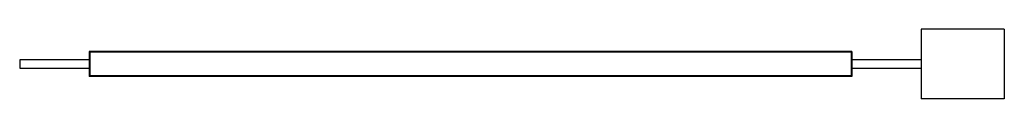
# Paper-space layout '_Inferior' of a CAD drawing. Header units: millimetres. Extents: x -650 to 770, y -50 to 50.
import ezdxf

# ---------------------------------------------------------------- set-up
doc = ezdxf.new("R2010")
doc.units = ezdxf.units.MM

psp = doc.layouts.new('_Inferior')

# ---------------------------------------------------------------- linework, layer by layer
at = {"color": 7, "linetype": 'Continuous', "lineweight": 25}
for p, q in [((770, 50), (650, 50)), ((650, 50), (650, -50)), ((770, 50), (770, -50)), ((-550, 18), (-550, -18)), ((550, 18), (-550, 18)), ((550, 17), (-550, 17)), ((550, 18), (550, -18)), ((-550, 5.8), (-650, 5.8)), ((-650, 5.8), (-650, -5.9)), ((650, 5.8), (550, 5.8)), ((-650, -5.9), (-550, -5.9)), ((550, -5.9), (650, -5.9)), ((550, -17), (-550, -17)), ((550, -18), (-550, -18)), ((770, -50), (650, -50))]:
    psp.add_line(p, q, dxfattribs=at)
for points in [[(-549, 17), (-549, 4.9), (-549, -5.6), (-549, -17)], [(549, 17), (549, 4.9), (549, -5.6), (549, -17)]]:
    psp.add_open_spline(points, degree=3, dxfattribs=at)

doc.saveas('drawing.dxf')
